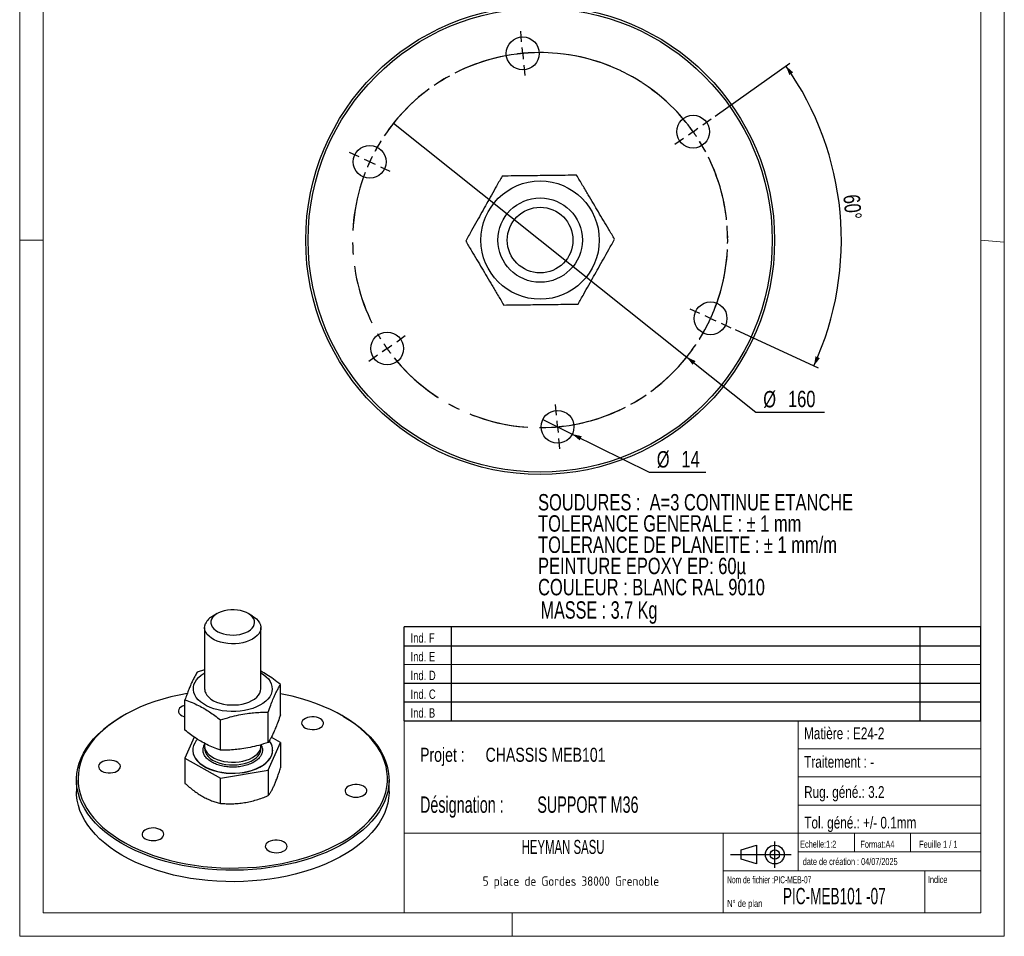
# Model space of a CAD drawing. Header units: millimetres. Extents: x 0 to 210, y 0 to 297.
# Tile 1 of 2: x 0 to 210, y 0 to 196. Entities that reach past the tile are written whole.
import ezdxf

# ---------------------------------------------------------------- set-up
doc = ezdxf.new("R2010")
doc.units = ezdxf.units.MM
doc.linetypes.add('CENTERX2', pattern=[20.32, 12.7, -2.54, 2.54, -2.54])
for name, color, linetype in [('COTES', 1, 'Continuous'), ('NOTES', 6, 'Continuous'), ('TRAIT-MIXTES', 3, 'CENTERX2')]:
    doc.layers.add(name, color=color, linetype=linetype)
doc.layers.add('TRAIT-FORT', color=4, linetype='Continuous', lineweight=25)
doc.styles.add('SLDTEXTSTYLE0', font='TXT', dxfattribs={"width": 0.75})
doc.styles.add('SLDTEXTSTYLE1', font='TXT', dxfattribs={"width": 0.696429})
doc.styles.add('SLDTEXTSTYLE2', font='TXT', dxfattribs={"width": 0.692308})
doc.styles.add('SLDTEXTSTYLE3', font='TXT', dxfattribs={"width": 0.7})
doc.styles.add('SLDTEXTSTYLE4', font='TXT', dxfattribs={"width": 0.568363})
doc.styles.add('SLDTEXTSTYLE5', font='TXT', dxfattribs={"width": 0.620127})
doc.styles.add('SLDTEXTSTYLE6', font='TXT', dxfattribs={"width": 0.653329})
doc.styles.add('SLDTEXTSTYLE7', font='ISOCP3', dxfattribs={"width": 0.96})
doc.styles.add('SLDTEXTSTYLE8', font='TXT', dxfattribs={"width": 0.605})
doc.dimstyles.new('SLDDIMSTYLE4', dxfattribs={"dimtxt": 3.5, "dimasz": 2, "dimexe": 0, "dimexo": 0.0625, "dimgap": 0.875, "dimtad": 1, "dimdec": 4, "dimlfac": 2, "dimzin": 12, "dimdsep": 46, "dimtxsty": 'SLDTEXTSTYLE0', "dimsah": 1, "dimcen": 0.09, "dimazin": 3, "dimtfac": 1, "dimtofl": 0, "dimtmove": 0, "dimatfit": 3, "dimfxl": 0, "dimfrac": 2, "dimtolj": 1, "dimtzin": 12, "dimarcsym": 0})
doc.dimstyles.new('SLDDIMSTYLE5', dxfattribs={"dimtxt": 3.5, "dimasz": 2, "dimexe": 0, "dimexo": 0.0625, "dimgap": 0.875, "dimtad": 0, "dimtih": 1, "dimtoh": 1, "dimlfac": 2, "dimrnd": 1e-09, "dimzin": 12, "dimdsep": 46, "dimtxsty": 'SLDTEXTSTYLE0', "dimblk1": 'NONE', "dimsah": 1, "dimcen": 0, "dimadec": 0, "dimazin": 3, "dimtfac": 1, "dimtmove": 0, "dimatfit": 3, "dimldrblk": 'NONE', "dimfxl": 0, "dimfrac": 2, "dimtolj": 1, "dimtzin": 12, "dimarcsym": 0})
doc.dimstyles.new('SLDDIMSTYLE6', dxfattribs={"dimtxt": 3.5, "dimasz": 2, "dimexe": 0, "dimexo": 0.0625, "dimgap": 0.875, "dimtad": 0, "dimtih": 1, "dimtoh": 1, "dimlfac": 2, "dimrnd": 1e-09, "dimzin": 12, "dimdsep": 46, "dimtxsty": 'SLDTEXTSTYLE0', "dimblk1": 'NONE', "dimsah": 1, "dimcen": 0, "dimadec": 0, "dimazin": 3, "dimtfac": 1, "dimtmove": 0, "dimatfit": 3, "dimldrblk": 'NONE', "dimfxl": 0, "dimfrac": 2, "dimtolj": 1, "dimtzin": 12, "dimarcsym": 0})

# ---------------------------------------------------------------- blocks, each defined once
blk = doc.blocks.new('TAB MODIFS')
for p, q in [((123, 20), (0, 20)), ((0, 0), (0, 20)), ((10, 20), (10, 0)), ((110, 20), (110, 0)), ((123, 0), (123, 20)), ((0, 16), (123, 16)), ((0, 8), (123, 8)), ((0, 4), (123, 4)), ((0, 0), (123, 0))]:
    blk.add_line(p, q)
at = {"color": 7, "linetype": 'Continuous', "lineweight": 18}
blk.add_line((0, 12), (123, 12), dxfattribs=at)
at = {"color": 7}
for tag in ['AUTOATTR0', 'AUTOATTR1', 'AUTOATTR2', 'AUTOATTR3', 'AUTOATTR4', 'AUTOATTR5', 'AUTOATTR6', 'AUTOATTR7', 'AUTOATTR8', 'AUTOATTR9']:
    blk.add_attdef(tag, (0, 0), '', height=1, dxfattribs=at)
at = {"layer": 'NOTES', "color": 211, "char_height": 2, "attachment_point": 1, "style": 'SLDTEXTSTYLE0'}
for s, insert in [('Ind. F', (1.36, 18.66)), ('Ind. E', (1.36, 14.66)), ('Ind. D', (1.36, 10.66)), ('Ind. C', (1.36, 6.66)), ('Ind. B', (1.36, 2.66))]:
    blk.add_mtext(s, dxfattribs=dict(at, insert=insert))
blk = doc.blocks.new('Bloc2')
for p, q in [((2.32, 3.8), (5.55, 4.8)), ((5.55, 4.8), (5.55, 0.8)), ((9.48, 0), (9.48, 5.6)), ((0, 2.8), (12.98, 2.8)), ((2.32, 1.8), (2.32, 3.8)), ((5.55, 0.8), (2.32, 1.8))]:
    blk.add_line(p, q)
for radius in [2, 1]:
    blk.add_circle((9.48, 2.8), radius)
blk = doc.blocks.new('SW_NOTE_0')
at = {"layer": 'NOTES', "color": 0, "char_height": 3.5, "attachment_point": 1, "style": 'SLDTEXTSTYLE0'}
for s, insert in [('SOUDURES :  A=3 CONTINUE ETANCHE', (0, 4.51)), ('TOLERANCE GENERALE : ± 1 mm', (0, -0.01)), ('TOLERANCE DE PLANEITE : ± 1 mm/m', (0, -4.54)), ('PEINTURE EPOXY EP: 60µ', (0, -9.07)), ('COULEUR : BLANC RAL 9010', (0, -13.59))]:
    blk.add_mtext(s, dxfattribs=dict(at, insert=insert))
blk = doc.blocks.new('SW_NOTE_1')
at = {"layer": 'NOTES', "color": 0, "char_height": 3.5, "attachment_point": 1, "style": 'SLDTEXTSTYLE6'}
for s, insert in [('Désignation :', (0, 4.51)), ('SUPPORT M36', (25.02, 4.51))]:
    blk.add_mtext(s, dxfattribs=dict(at, insert=insert))
blk = doc.blocks.new('SW_NOTE_2')
at = {"layer": 'NOTES', "color": 0, "char_height": 3, "attachment_point": 1, "style": 'SLDTEXTSTYLE0'}
for s, insert in [('Projet :', (0, 3.87)), ('CHASSIS MEB101', (13.98, 3.87))]:
    blk.add_mtext(s, dxfattribs=dict(at, insert=insert))
blk = doc.blocks.new('SW_NOTE_3')
at = {"layer": 'NOTES', "color": 0, "insert": (20.94, 2.58), "char_height": 2, "attachment_point": 2, "style": 'SLDTEXTSTYLE7'}
blk.add_mtext('5 place de Gordes 38000 Grenoble', dxfattribs=at)
blk = doc.blocks.new('_D_2')
at = {"layer": 'COTES', "color": 1}
for p, q in [((148.31, 174.97), (164.22, 186.25)), ((152.56, 129.42), (170.28, 121.28))]:
    blk.add_line(p, q, dxfattribs=at)
blk.add_arc((110.98, 148.52), 64.25, 335.3258, 35.3258, dxfattribs=at)
for points in [[(163.41, 185.67), (164.12, 183.74), (164.95, 184.3)], [(169.37, 121.69), (170.63, 123.32), (169.72, 123.73)]]:
    blk.add_solid(points, dxfattribs=at)
at = {"layer": 'COTES', "color": 1, "insert": (179.12, 158.4), "char_height": 3.5, "attachment_point": 1, "rotation": 275.3258, "style": 'SLDTEXTSTYLE0'}
blk.add_mtext('60°', dxfattribs=at)
blk = doc.blocks.new('_D_3')
at = {"layer": 'COTES', "color": 1}
for p, q in [((79.72, 173.47), (142.25, 123.57)), ((142.25, 123.57), (156.98, 111.81)), ((156.98, 111.81), (171.6, 111.81))]:
    blk.add_line(p, q, dxfattribs=at)
blk.add_solid([(142.25, 123.57), (143.5, 121.93), (144.13, 122.71)], dxfattribs=at)
at = {"layer": 'COTES', "color": 1, "char_height": 3.5, "attachment_point": 1, "style": 'SLDTEXTSTYLE0'}
for s, insert in [('%%c', (158.57, 116.33)), ('160', (163.85, 116.38))]:
    blk.add_mtext(s, dxfattribs=dict(at, insert=insert))
blk = doc.blocks.new('_None')
blk = doc.blocks.new('_D_4')
at = {"layer": 'COTES', "color": 1}
for p, q in [((111.56, 110.24), (117.83, 107.13)), ((117.83, 107.13), (134.27, 98.99)), ((134.27, 98.99), (146.31, 98.99))]:
    blk.add_line(p, q, dxfattribs=at)
blk.add_solid([(117.83, 107.13), (119.4, 105.8), (119.85, 106.69)], dxfattribs=at)
at = {"layer": 'COTES', "color": 1, "char_height": 3.5, "attachment_point": 1, "style": 'SLDTEXTSTYLE0'}
for s, insert in [('%%c', (135.86, 103.5)), ('14', (141.13, 103.55))]:
    blk.add_mtext(s, dxfattribs=dict(at, insert=insert))
blk = doc.blocks.new('SW_CENTERMARKSYMBOL_0')
at = {"layer": 'TRAIT-MIXTES', "color": 0}
for p, q in [((71.02, 7.88), (72.86, 9.18)), ((68.98, 6.43), (67.96, 5.71)), ((68.98, 6.43), (70, 7.15)), ((66.94, 4.99), (65.11, 3.68)), ((-2.27, 1.04), (-4.32, 1.98)), ((0, 0), (-1.14, 0.52)), ((0, 0), (1.14, -0.52)), ((2.27, -1.04), (4.32, -1.98)), ((70.42, -32.35), (68.38, -31.41)), ((72.7, -33.4), (71.56, -32.87)), ((72.7, -33.4), (73.83, -33.92)), ((74.97, -34.44), (77.01, -35.38)), ((5.75, -38.38), (7.59, -37.08)), ((3.71, -39.83), (2.69, -40.55)), ((3.71, -39.83), (4.73, -39.1)), ((1.67, -41.27), (-0.16, -42.57))]:
    blk.add_line(p, q, dxfattribs=at)
for start, end in [(38.9068, 151.7448), (35.3258, 37.1163), (33.5353, 35.3258), (338.9068, 31.7448), (153.5353, 155.3258), (155.3258, 157.1163), (158.9068, 211.7448), (333.5353, 335.3258), (335.3258, 337.1163), (218.9068, 331.7448), (213.5353, 215.3258), (215.3258, 217.1163)]:
    blk.add_arc((36.35, -16.7), 40, start, end, dxfattribs=at)
blk = doc.blocks.new('SW_CENTERMARKSYMBOL_1')
at = {"layer": 'TRAIT-MIXTES', "color": 0}
for p, q in [((-0.23, 2.49), (-0.44, 4.73)), ((0, 0), (-0.12, 1.24)), ((0, 0), (0.12, -1.24)), ((0.23, -2.49), (0.44, -4.73)), ((-34.91, -22.09), (-36.95, -21.15)), ((-32.64, -23.13), (-33.77, -22.61)), ((-32.64, -23.13), (-31.5, -23.65)), ((-30.36, -24.17), (-28.32, -25.11)), ((-26.88, -61.51), (-25.05, -60.21)), ((-28.92, -62.96), (-29.94, -63.68)), ((-28.92, -62.96), (-27.9, -62.23)), ((-30.96, -64.4), (-32.8, -65.7)), ((7.19, -77.17), (6.98, -74.93)), ((7.43, -79.65), (7.31, -78.41)), ((7.43, -79.65), (7.54, -80.9)), ((7.66, -82.14), (7.87, -84.38))]:
    blk.add_line(p, q, dxfattribs=at)
for start, end in [(93.5353, 95.3258), (278.9068, 91.7448), (98.9068, 151.7448), (95.3258, 97.1163), (153.5353, 155.3258), (155.3258, 157.1163), (158.9068, 211.7448), (213.5353, 215.3258), (215.3258, 217.1163), (218.9068, 271.7448), (273.5353, 275.3258), (275.3258, 277.1163)]:
    blk.add_arc((3.71, -39.83), 40, start, end, dxfattribs=at)

msp = doc.modelspace()

# ---------------------------------------------------------------- linework, layer by layer
at = {"color": 7, "linetype": 'Continuous', "lineweight": 18}
for p, q in [((-0.017078, 297.000013), (-0.017078, 0.000013)), ((209.982922, 297.000013), (209.982922, 0.000013)), ((5.000009, 291.626821), (5.000009, 148.509076)), ((205.000022, 291.626821), (204.999893, 5.000066)), ((-0.017078, 148.509076), (5.000009, 148.509076)), ((5.000009, 148.509076), (5.000009, 5.000066)), ((204.999957, 148.518434), (209.982922, 148.105395)), ((5.000009, 67.692249), (5.000009, 5.000066)), ((81.999893, 46.000066), (81.999893, 5.000066)), ((204.999893, 46.000066), (81.999893, 46.000066)), ((165.999893, 46.000066), (165.999893, 14.000066)), ((204.999893, 46.000066), (204.999893, 5.000066)), ((165.999893, 40.000066), (204.999893, 40.000066)), ((165.999893, 34.000066), (204.999893, 34.000066)), ((165.999893, 28.000066), (204.999893, 28.000066)), ((81.999893, 22.000066), (204.999893, 22.000066)), ((149.999893, 22.000066), (149.999893, 5.000066)), ((177.999893, 22.000066), (177.999893, 18.000066)), ((189.999893, 22.000066), (189.999893, 18.000066)), ((165.999893, 18.000066), (204.999893, 18.000066)), ((149.999893, 14.000066), (204.999893, 14.000066)), ((192.999893, 14.000066), (192.999893, 5.000066)), ((5.000009, 5.000066), (204.999893, 5.000066)), ((81.999893, 5.000066), (204.999893, 5.000066)), ((104.982922, 0.000013), (104.982922, 5.000066)), ((-0.017078, 0.000013), (209.982922, 0.000013))]:
    msp.add_line(p, q, dxfattribs=at)
at = {"layer": 'TRAIT-FORT', "color": 4, "linetype": 'Continuous', "lineweight": 25}
for p, q in [((42.125707, 68.858784), (41.182745, 68.314247)), ((49.669405, 68.314247), (48.726443, 68.858784)), ((39.426075, 65.86542), (39.426075, 52.800767)), ((51.426075, 52.800767), (51.426075, 65.86542)), ((39.426075, 56.841556), (37.851493, 56.35133)), ((55.616254, 47.277922), (55.616254, 53.736017)), ((35.235896, 43.972289), (35.235896, 50.430385)), ((22.08776, 47.080603), (21.852019, 46.944468)), ((53.000658, 41.356976), (53.000658, 47.815072)), ((69.000131, 46.944468), (68.764391, 47.080603)), ((42.810479, 39.70416), (42.810479, 46.162255)), ((37.215364, 42.509808), (35.235891, 38.028861)), ((55.616259, 41.334495), (53.629143, 42.454196)), ((39.289155, 40.639586), (39.426075, 40.862195)), ((39.426075, 41.163253), (39.426075, 40.597565)), ((51.426075, 40.597565), (51.426075, 40.876528)), ((53.000661, 35.413547), (55.616259, 41.334495)), ((55.616259, 41.334495), (55.616259, 35.933405)), ((35.235891, 38.028861), (42.810478, 33.76073)), ((35.235891, 38.028861), (35.235891, 32.627771)), ((36.907742, 39.736114), (36.907742, 39.681678)), ((53.944409, 39.681678), (53.944409, 39.736114)), ((42.810478, 33.76073), (53.000661, 35.413547)), ((42.810478, 28.359639), (42.810478, 33.76073)), ((53.000661, 35.413547), (53.000661, 30.012456)), ((12.092742, 33.339878), (12.092742, 30.890255)), ((78.759409, 30.890255), (78.759409, 33.339878))]:
    msp.add_line(p, q, dxfattribs=at)
at = {"layer": 'TRAIT-FORT', "color": 4, "linetype": 'Continuous', "lineweight": 25, "flags": 128}
for points in [[(40.904134, 67.619858), (40.781097, 67.213571), (40.766935, 66.801203), (40.861978, 66.39242), (41.064001, 65.996803), (41.368267, 65.623626), (41.767644, 65.281634), (42.252772, 64.978845), (42.812279, 64.722355), (43.433052, 64.518176), (44.100539, 64.371094), (44.799096, 64.284557), (45.512349, 64.260592), (46.223579, 64.299762), (46.916117, 64.401149), (47.573729, 64.562375), (48.181002, 64.779662), (48.723702, 65.047917), (49.189109, 65.360853), (49.566313, 65.711134), (49.846473, 66.090549), (50.023024, 66.490207), (50.091825, 66.900739), (50.051265, 67.312523), (49.902295, 67.715906), (49.648406, 68.101435), (49.295549, 68.460071), (48.851995, 68.78341), (48.32814, 69.063873), (47.736264, 69.294885), (47.090238, 69.471032), (46.405206, 69.588186), (45.697224, 69.643599), (44.982886, 69.635974), (44.278937, 69.565489), (43.601875, 69.433797), (42.967571, 69.243983), (42.390892, 69.000497), (41.885356, 68.709047), (41.462811, 68.376463), (41.133161, 68.010541), (40.904134, 67.619858)], [(49.669405, 68.314247), (49.990139, 68.113829), (50.477969, 67.734119), (50.871691, 67.319598), (51.163971, 66.877988), (51.349366, 66.417516), (51.424421, 65.94676), (51.387738, 65.474488), (51.24, 65.009499), (50.98396, 64.560454), (50.624387, 64.135718), (50.16798, 63.743203), (49.623239, 63.390221), (49.000314, 63.083348), (48.310807, 62.828299), (47.567563, 62.629825), (46.784427, 62.491625), (45.975988, 62.416272), (45.157305, 62.405171), (44.343629, 62.458527), (43.550116, 62.575347), (42.791549, 62.753455), (42.082058, 62.989534), (41.43486, 63.279184), (40.862011, 63.617011), (40.374182, 63.996722), (39.98046, 64.411243), (39.688179, 64.852852), (39.502785, 65.313324), (39.42773, 65.784081), (39.464413, 66.256352), (39.612151, 66.721341), (39.612151, 66.721341)], [(37.329891, 51.487591), (37.123364, 52.028927), (37.025076, 52.580324), (37.036307, 53.134596), (37.156912, 53.684516), (37.385318, 54.222915), (37.718547, 54.742774), (38.152256, 55.237315), (38.68079, 55.700093), (39.297259, 56.125074), (39.426075, 56.202487)], [(51.426075, 56.202487), (51.998175, 55.829747), (52.55344, 55.37752), (53.015788, 54.891702), (53.379193, 54.378625), (53.638917, 53.844979), (53.791574, 53.297719), (53.835174, 52.743982), (53.769148, 52.190984), (53.594358, 51.645936), (53.313081, 51.115943), (52.928986, 50.607914), (52.447078, 50.128472), (51.873641, 49.683868), (51.21615, 49.279897), (50.483177, 48.921826), (49.684276, 48.614323), (48.829864, 48.361397), (47.931078, 48.166345), (46.999635, 48.03171), (46.047678, 47.959246), (45.087618, 47.949899), (44.131971, 48.003791), (43.193194, 48.120219), (42.283526, 48.297664), (41.414825, 48.533815), (40.598418, 48.825592), (39.844947, 49.169191), (39.164234, 49.560133), (38.565154, 49.993322), (38.055516, 50.463111), (37.641965, 50.963374), (37.329891, 51.487591), (37.329891, 51.487591)], [(39.649739, 51.863863), (39.924531, 51.418527), (40.301806, 50.998939), (40.774536, 50.612917), (41.333916, 50.267649), (41.969525, 49.969569), (42.669523, 49.724229), (43.42087, 49.536199), (44.209571, 49.408981), (45.020933, 49.344946), (45.839841, 49.345287), (46.651042, 49.409996), (47.439425, 49.53787), (48.190302, 49.726524), (48.889687, 49.972447), (49.524552, 50.271055), (50.083069, 50.616787), (50.554836, 51.003203), (50.931063, 51.423104), (51.204744, 51.868668), (51.370778, 52.331595), (51.426075, 52.800767)], [(35.703688, 51.817), (33.963258, 51.476327), (32.199484, 51.065417), (30.479648, 50.596529), (28.809462, 50.07122), (27.194475, 49.491235), (25.640051, 48.858502), (24.151355, 48.175121), (22.733331, 47.443363), (21.39069, 46.665659), (20.127892, 45.844592), (18.949133, 44.98289), (17.858327, 44.083415), (16.859098, 43.149155), (15.954766, 42.183215), (15.148335, 41.188801), (14.442483, 40.169219), (13.839556, 39.127854), (13.341556, 38.068166), (12.950137, 36.993676), (12.6666, 35.907952), (12.491887, 34.814601), (12.426578, 33.717256), (12.47089, 32.619561), (12.624676, 31.525163), (12.887425, 30.437698), (13.258264, 29.360777), (13.735961, 28.297979), (14.31893, 27.252834), (15.005233, 26.228814), (15.792591, 25.229319), (16.678389, 24.257672), (17.659684, 23.317099), (18.733215, 22.410724), (19.895418, 21.541559), (21.142431, 20.712492), (22.470112, 19.926275), (23.874051, 19.185521), (25.349583, 18.492691), (26.891807, 17.850085), (28.4956, 17.25984), (30.155634, 16.723915), (31.866395, 16.24409), (33.622201, 15.82196), (35.417217, 15.458927), (37.245482, 15.156197), (39.100922, 14.914776), (40.977373, 14.735465), (42.868603, 14.61886), (44.768328, 14.565348), (46.670239, 14.575108), (48.568016, 14.648107), (50.455356, 14.784102), (52.325989, 14.982641), (54.173702, 15.243066), (55.992355, 15.56451), (57.775909, 15.945907), (59.518438, 16.385989), (61.214153, 16.883294), (62.857422, 17.436171), (64.442786, 18.042782), (65.964978, 18.701112), (67.418942, 19.408976), (68.799848, 20.16402), (70.103108, 20.963738), (71.324394, 21.805472), (72.459648, 22.686426), (73.5051, 23.603674), (74.457276, 24.554169), (75.313013, 25.534754), (76.069469, 26.54217), (76.72413, 27.573072), (77.274822, 28.624035), (77.719716, 29.691567), (78.057334, 30.772123), (78.286554, 31.862113), (78.406615, 32.957916), (78.417118, 34.055892), (78.318028, 35.152394), (78.109674, 36.243779), (77.792749, 37.326421), (77.368304, 38.396725), (76.837751, 39.451135), (76.202852, 40.486147), (75.465715, 41.498325), (74.628789, 42.484306), (73.694855, 43.440813), (72.667015, 44.364671), (71.548683, 45.252809), (70.343575, 46.102278), (69.055693, 46.910256), (67.689316, 47.674058), (66.248982, 48.391148), (64.739477, 49.059144), (63.165815, 49.675825), (61.533223, 50.239145), (59.847125, 50.747231), (58.113122, 51.198395), (56.336973, 51.59114), (55.616254, 51.731539)], [(35.235896, 49.283896), (35.120872, 49.252968), (34.696472, 49.095441), (34.340654, 48.888929), (34.070056, 48.643088), (33.89733, 48.369413), (33.830554, 48.080702), (33.872849, 47.790453), (34.022238, 47.51224), (34.271736, 47.25907), (34.609676, 47.042781), (35.020257, 46.873488), (35.235896, 46.811766)], [(69.000131, 46.944468), (69.049201, 46.916073), (70.353243, 46.115392), (71.575978, 45.27304), (72.713418, 44.391765), (73.761852, 43.47444), (74.717861, 42.524059), (75.578326, 41.543721), (76.340441, 40.536624), (77.001719, 39.506052), (77.560004, 38.455367), (78.013475, 37.387997), (78.360653, 36.307423), (78.600405, 35.217169), (78.731949, 34.120792), (78.754856, 33.021868), (78.669052, 31.923981), (78.474816, 30.830713), (78.172782, 29.745628), (77.763935, 28.672268), (77.249609, 27.614132), (76.631481, 26.574672), (75.911567, 25.55728), (75.092216, 24.565272), (74.1761, 23.601885), (73.166208, 22.670262), (72.065833, 21.77344), (70.878565, 20.914346), (69.608276, 20.095782), (68.259109, 19.320417), (66.835467, 18.59078), (65.341991, 17.909252), (63.783553, 17.278056), (62.165237, 16.69925), (60.492322, 16.174722), (58.770263, 15.706183), (57.004679, 15.295162), (55.201328, 14.942999), (53.366091, 14.650842), (51.504957, 14.419646), (49.623994, 14.250163), (47.729338, 14.142947), (45.827169, 14.098347), (43.923693, 14.116509), (42.025116, 14.197374), (40.137633, 14.340678), (38.2674, 14.545953), (36.420517, 14.81253), (34.603008, 15.13954), (32.820802, 15.525915), (31.079711, 15.970395), (29.385416, 16.471531), (27.743441, 17.027689), (26.159144, 17.637053), (24.637691, 18.297636), (23.184046, 19.007285), (21.80295, 19.763683), (20.498907, 20.564364), (19.276172, 21.406716), (18.138732, 22.287991), (17.090298, 23.205316), (16.134289, 24.155697), (15.273824, 25.136035), (14.51171, 26.143132), (13.850431, 27.173704), (13.292146, 28.224388), (12.838675, 29.291758), (12.491498, 30.372333), (12.251746, 31.462586), (12.120201, 32.558963), (12.097294, 33.657888), (12.183098, 34.755775), (12.377334, 35.849043), (12.679368, 36.934128), (13.088215, 38.007488), (13.602542, 39.065624), (14.22067, 40.105083), (14.940583, 41.122476), (15.759934, 42.114484), (16.67605, 43.077871), (17.685943, 44.009494), (18.786318, 44.906315), (19.973586, 45.765409), (21.243875, 46.583974), (21.852019, 46.944468)], [(60.96099, 44.424112), (61.381891, 44.263486), (61.852765, 44.158849), (62.351595, 44.115094), (62.855056, 44.134266), (63.339607, 44.21547), (63.782591, 44.354907), (64.163294, 44.546059), (64.463916, 44.779988), (64.670399, 45.045754), (64.773089, 45.330931), (64.767183, 45.622185), (64.652958, 45.905896), (64.435756, 46.168799), (64.125731, 46.398601), (63.737382, 46.584557), (63.288865, 46.71797), (62.801154, 46.792604), (62.297053, 46.804968), (61.800134, 46.754484), (61.333632, 46.643513), (60.91936, 46.477243), (60.576689, 46.26345), (60.321641, 46.012129), (60.166143, 45.735033), (60.117466, 45.445118), (60.177885, 45.15594), (60.344576, 44.881021), (60.609744, 44.633216), (60.96099, 44.424112)], [(37.906468, 42.046528), (37.651752, 41.746029), (37.305549, 41.221332), (37.065209, 40.677273), (36.933866, 40.120944), (36.913231, 39.559599), (37.003575, 39.000555), (37.203719, 38.4511), (37.511054, 37.918397), (37.921573, 37.40939), (38.429925, 36.930717), (39.029483, 36.488615), (39.712429, 36.08885), (40.469862, 35.736633), (41.291907, 35.436555), (42.167847, 35.192528), (43.086263, 35.007734), (44.035182, 34.884581), (45.002233, 34.824676), (45.97481, 34.828799), (46.940233, 34.896896), (47.885917, 35.02808), (48.799533, 35.22064), (49.669171, 35.472066), (50.483494, 35.779081), (51.231885, 36.137682), (51.904589, 36.543193), (52.492836, 36.99033), (52.988956, 37.473261), (53.386483, 37.985693), (53.680233, 38.520944), (53.680233, 38.520944)], [(39.426075, 40.597565), (39.42773, 40.516225), (39.502785, 40.045469), (39.688179, 39.584997), (39.98046, 39.143387), (40.374182, 38.728866), (40.862011, 38.349156), (41.43486, 38.011329), (42.082058, 37.721678), (42.791549, 37.4856), (43.550116, 37.307492), (44.343629, 37.190672), (45.157305, 37.137315), (45.975988, 37.148417), (46.784427, 37.22377), (47.567563, 37.36197), (48.310807, 37.560443), (49.000314, 37.815492), (49.623239, 38.122366), (50.16798, 38.475348), (50.624387, 38.867863), (50.98396, 39.292599), (51.24, 39.741644)], [(39.447822, 40.30293), (39.432098, 40.163452), (39.451329, 39.690837), (39.581858, 39.224135), (39.821253, 38.77204), (40.165056, 38.342974), (40.606862, 37.944931), (41.13844, 37.585323), (41.749889, 37.270851), (42.429819, 37.007373), (43.165563, 36.799796), (43.943416, 36.651987), (44.748888, 36.5667), (45.566975, 36.545523), (46.382437, 36.588852), (47.180084, 36.695878), (47.945057, 36.864608), (48.663107, 37.091899), (49.320856, 37.373516), (49.906053, 37.704215), (50.407797, 38.077835), (50.816741, 38.487415), (51.125266, 38.925326), (51.327627, 39.383411), (51.420052, 39.853137), (51.404329, 40.30293)], [(51.24, 39.741644), (51.387738, 40.206633), (51.426075, 40.597565)], [(36.907742, 39.681678), (36.913231, 39.505163), (37.003575, 38.946119), (37.203719, 38.396664), (37.511054, 37.863961), (37.921573, 37.354954), (38.429925, 36.87628), (39.029483, 36.434179), (39.712429, 36.034414), (40.469862, 35.682197), (41.291907, 35.382119), (42.167847, 35.138092), (43.086263, 34.953298), (44.035182, 34.830145), (45.002233, 34.77024), (45.97481, 34.774363), (46.940233, 34.84246), (47.885917, 34.973644), (48.799533, 35.166204), (49.669171, 35.41763), (50.483494, 35.724645), (51.231885, 36.083245), (51.904589, 36.488757), (52.492836, 36.935894), (52.988956, 37.418825), (53.386483, 37.931257), (53.680233, 38.466508)], [(21.43878, 35.972647), (21.469295, 36.263388), (21.39083, 36.551118), (21.207055, 36.822383), (20.926563, 37.0645), (20.562469, 37.266148), (20.131797, 37.417897), (19.654687, 37.512652), (19.153445, 37.545982), (18.651511, 37.51633), (18.172354, 37.42508), (17.738379, 37.276501), (17.369878, 37.077539), (17.084082, 36.837498), (16.894354, 36.567602), (16.809566, 36.28047), (16.833682, 35.989529), (16.965575, 35.708383), (17.199077, 35.450178), (17.523271, 35.226988), (17.922997, 35.049247), (18.379565, 34.925269), (18.871625, 34.860848), (19.37617, 34.858999), (19.869608, 34.919806), (20.328867, 35.040428), (20.732471, 35.215223), (21.061548, 35.436019), (21.300712, 35.692491), (21.43878, 35.972647)], [(69.413371, 31.251469), (69.382856, 30.960729), (69.46132, 30.672999), (69.645095, 30.401733), (69.925588, 30.159616), (70.289682, 29.957969), (70.720353, 29.806219), (71.197464, 29.711464), (71.698705, 29.678134), (72.200639, 29.707787), (72.679796, 29.799036), (73.113771, 29.947615), (73.482272, 30.146577), (73.768069, 30.386618), (73.957796, 30.656515), (74.042585, 30.943646), (74.018468, 31.234587), (73.886576, 31.515733), (73.653073, 31.773938), (73.328879, 31.997129), (72.929153, 32.174869), (72.472586, 32.298848), (71.980525, 32.363268), (71.47598, 32.365118), (70.982542, 32.30431), (70.523284, 32.183689), (70.11968, 32.008893), (69.790602, 31.788098), (69.551438, 31.531625), (69.413371, 31.251469)], [(57.004679, 12.845539), (55.201328, 12.493376), (53.366091, 12.20122), (51.504957, 11.970023), (49.623994, 11.800541), (47.729338, 11.693325), (45.827169, 11.648725), (43.923693, 11.666887), (42.025116, 11.747752), (40.137633, 11.891056), (38.2674, 12.096331), (36.420517, 12.362908), (34.603008, 12.689917), (32.820802, 13.076292), (31.079711, 13.520773), (29.385416, 14.021909), (27.743441, 14.578066), (26.159144, 15.18743), (24.637691, 15.848014), (23.184046, 16.557662), (21.80295, 17.31406), (20.498907, 18.114741), (19.276172, 18.957093), (18.138732, 19.838369), (17.090298, 20.755693), (16.134289, 21.706074), (15.273824, 22.686412), (14.51171, 23.69351), (13.850431, 24.724081), (13.292146, 25.774766), (12.838675, 26.842136), (12.491498, 27.92271), (12.251746, 29.012964), (12.120201, 30.109341), (12.092742, 30.890255)], [(78.759409, 30.890255), (78.754856, 30.572246), (78.669052, 29.474359), (78.474816, 28.38109), (78.172782, 27.296006), (77.763935, 26.222645), (77.249609, 25.16451), (76.631481, 24.12505), (75.911567, 23.107657), (75.092216, 22.115649), (74.1761, 21.152263), (73.166208, 20.220639), (72.065833, 19.323818), (70.878565, 18.464724), (69.608276, 17.646159), (68.259109, 16.870794), (66.835467, 16.141158), (65.341991, 15.45963), (63.783553, 14.828433), (62.165237, 14.249627), (60.492322, 13.725099), (58.770263, 13.256561), (57.004679, 12.845539)], [(29.89116, 22.800004), (29.47026, 22.96063), (28.999386, 23.065267), (28.500556, 23.109023), (27.997095, 23.08985), (27.512544, 23.008647), (27.06956, 22.869209), (26.688856, 22.678057), (26.388235, 22.444129), (26.181752, 22.178362), (26.079062, 21.893185), (26.084968, 21.601932), (26.199192, 21.31822), (26.416395, 21.055317), (26.726419, 20.825515), (27.114769, 20.63956), (27.563286, 20.506146), (28.050997, 20.431513), (28.555097, 20.419149), (29.052016, 20.469633), (29.518519, 20.580604), (29.932791, 20.746873), (30.275462, 20.960667), (30.530509, 21.211987), (30.686007, 21.489083), (30.734685, 21.778998), (30.674265, 22.068176), (30.507575, 22.343095), (30.242407, 22.5909), (29.89116, 22.800004)], [(53.878456, 20.439415), (53.427041, 20.309301), (53.034631, 20.126208), (52.719576, 19.898698), (52.496607, 19.637408), (52.37615, 19.354557), (52.363838, 19.06337), (52.460245, 18.777463), (52.660864, 18.510204), (52.956315, 18.274091), (53.332783, 18.080163), (53.772664, 17.937489), (54.255389, 17.852739), (54.758388, 17.829877), (55.25814, 17.869972), (55.731278, 17.971148), (56.155679, 18.128675), (56.511497, 18.335187), (56.782095, 18.581028), (56.954821, 18.854703), (57.021597, 19.143414), (56.979301, 19.433663), (56.829912, 19.711877), (56.580414, 19.965047), (56.242474, 20.181335), (55.831893, 20.350629), (55.36787, 20.465011), (54.872102, 20.519134), (54.36777, 20.510467), (53.878456, 20.439415)]]:
    msp.add_lwpolyline(points, dxfattribs=at)
at = {"layer": 'TRAIT-FORT', "color": 4, "linetype": 'Continuous', "lineweight": 25}
for centre, radius in [((110.984373, 148.516572), 50), ((110.984373, 148.516572), 49.5), ((107.271608, 188.343892), 3.5), ((143.619461, 171.645581), 3.5), ((74.63652, 165.214883), 3.5), ((110.984373, 148.516572), 12.614511), ((110.984373, 148.516572), 9), ((110.984373, 148.516572), 7), ((147.332226, 131.818262), 3.5), ((78.349285, 125.387564), 3.5), ((114.697138, 108.689253), 3.5)]:
    msp.add_circle(centre, radius, dxfattribs=at)
for centre, radius, start, end in [((42.87568, 65.074273), 3.655606, 117.58773579, 153.22040662), ((41.528055, 52.807416), 2.10199, 180.18122522, 206.67220319), ((50.839906, 39.745121), 3.092906, 336.6840375, 39.6046653), ((50.976979, 39.69049), 2.967442, 335.6398919, 359.82986409)]:
    msp.add_arc(centre, radius, start, end, dxfattribs=at)
for points, knots in [([(102.879982, 162.169482), (102.484554, 161.465028), (101.730028, 160.120838), (100.625263, 158.152698), (99.580057, 156.290662), (98.538477, 154.435086), (97.462576, 152.518366), (96.309198, 150.463623), (95.521673, 149.060645), (95.108411, 148.324418)], [0, 0, 0, 0, 0.1541644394, 0.2941655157, 0.4261538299, 0.5553400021, 0.693009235, 0.8389033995, 1, 1, 1, 1]), ([(118.755944, 162.361636), (117.948155, 162.351859), (116.40679, 162.333203), (114.149947, 162.305888), (112.014774, 162.280045), (109.887008, 162.254291), (107.689129, 162.227689), (105.332981, 162.199172), (103.724204, 162.1797), (102.879982, 162.169482)], [0, 0, 0, 0, 0.1541644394, 0.2941655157, 0.4261538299, 0.5553400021, 0.693009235, 0.8389033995, 1, 1, 1, 1]), ([(126.860335, 148.708726), (126.447973, 149.403404), (125.661134, 150.728937), (124.509057, 152.669762), (123.41909, 154.505955), (122.332904, 156.335778), (121.210927, 158.225896), (120.008156, 160.252121), (119.186904, 161.635627), (118.755944, 162.361636)], [0, 0, 0, 0, 0.1541644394, 0.2941655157, 0.4261538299, 0.5553400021, 0.693009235, 0.8389033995, 1, 1, 1, 1]), ([(95.108411, 148.324418), (95.520773, 147.629741), (96.307612, 146.304208), (97.459689, 144.363383), (98.549656, 142.527189), (99.635842, 140.697367), (100.757819, 138.807249), (101.96059, 136.781024), (102.781842, 135.397518), (103.212802, 134.671509)], [0, 0, 0, 0, 0.1541644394, 0.2941655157, 0.4261538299, 0.5553400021, 0.693009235, 0.8389033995, 1, 1, 1, 1]), ([(119.088764, 134.863663), (119.484192, 135.568117), (120.238718, 136.912307), (121.343483, 138.880447), (122.388689, 140.742483), (123.430269, 142.598059), (124.50617, 144.514779), (125.659548, 146.569522), (126.447073, 147.972499), (126.860335, 148.708726)], [0, 0, 0, 0, 0.1541644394, 0.2941655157, 0.4261538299, 0.5553400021, 0.693009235, 0.8389033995, 1, 1, 1, 1]), ([(103.212802, 134.671509), (104.020591, 134.681286), (105.561956, 134.699942), (107.818799, 134.727257), (109.953972, 134.7531), (112.081738, 134.778854), (114.279617, 134.805456), (116.635765, 134.833973), (118.244542, 134.853445), (119.088764, 134.863663)], [0, 0, 0, 0, 0.1541644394, 0.2941655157, 0.4261538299, 0.5553400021, 0.693009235, 0.8389033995, 1, 1, 1, 1]), ([(37.851493, 56.35133), (37.676901, 56.06273), (37.346241, 55.516146), (36.859977, 54.565183), (36.428413, 53.610749), (36.028212, 52.626511), (35.640033, 51.59666), (35.374984, 50.831769), (35.235896, 50.430385)], [0, 0, 0, 0, 0.2020683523, 0.3826998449, 0.5553145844, 0.6929916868, 0.8388941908, 1, 1, 1, 1]), ([(55.616254, 53.736017), (55.110664, 54.126925), (54.15312, 54.867271), (52.751205, 55.814089), (51.85883, 56.315296), (51.426075, 56.558354)], [0, 0, 0, 0, 0.3655541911, 0.6923277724, 1, 1, 1, 1]), ([(53.000658, 47.815072), (53.175249, 48.316918), (53.50591, 49.267373), (53.992174, 50.517929), (54.423737, 51.517361), (54.823939, 52.345002), (55.212118, 53.072597), (55.477167, 53.507695), (55.616254, 53.736017)], [0, 0, 0, 0, 0.2020683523, 0.3826998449, 0.5553145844, 0.6929916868, 0.8388941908, 1, 1, 1, 1]), ([(35.235896, 50.430385), (35.7415, 50.25211), (36.69907, 49.914473), (38.107257, 49.270784), (39.357033, 48.589058), (40.515989, 47.857711), (41.640127, 47.073153), (42.407691, 46.475749), (42.810479, 46.162255)], [0, 0, 0, 0, 0.2020683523, 0.3826998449, 0.5553145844, 0.6929916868, 0.8388941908, 1, 1, 1, 1]), ([(42.810479, 46.162255), (43.490674, 46.379204), (44.778904, 46.790087), (46.673355, 47.247157), (48.354695, 47.542364), (49.913853, 47.716957), (51.426169, 47.811121), (52.458783, 47.813712), (53.000658, 47.815072)], [0, 0, 0, 0, 0.2020683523, 0.3826998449, 0.5553145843, 0.6929916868, 0.8388941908, 1, 1, 1, 1]), ([(55.616254, 47.277922), (55.441663, 46.776075), (55.111003, 45.825621), (54.624738, 44.575065), (54.193175, 43.575633), (53.792973, 42.747991), (53.404795, 42.020397), (53.139745, 41.585299), (53.000658, 41.356976)], [0, 0, 0, 0, 0.2020683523, 0.3826998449, 0.5553145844, 0.6929916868, 0.8388941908, 1, 1, 1, 1]), ([(42.810479, 39.70416), (42.304875, 39.882435), (41.347305, 40.220071), (39.939118, 40.863761), (38.689342, 41.545486), (37.530386, 42.276833), (36.406248, 43.061392), (35.638684, 43.658795), (35.235896, 43.972289)], [0, 0, 0, 0, 0.2020683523, 0.3826998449, 0.5553145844, 0.6929916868, 0.8388941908, 1, 1, 1, 1]), ([(51.562996, 38.832642), (51.447632, 38.619494), (51.209993, 38.18043), (50.576887, 37.570414), (49.730185, 37.018836), (48.681877, 36.569788), (47.691173, 36.305808), (46.861919, 36.168703), (46.03857, 36.083365), (45.024274, 36.065528), (43.852324, 36.173533), (42.73375, 36.402786), (41.673847, 36.760991), (40.719314, 37.251856), (39.941137, 37.856462), (39.484122, 38.428495), (39.246216, 38.907254), (39.099974, 39.382334), (39.057738, 39.969537), (39.213526, 40.420609), (39.289155, 40.639586)], [0, 0, 0, 0, 0.0582483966, 0.1199858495, 0.1842899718, 0.2499587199, 0.3156274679, 0.3478163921, 0.3800141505, 0.4417516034, 0.5, 0.5582483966, 0.6199858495, 0.6842899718, 0.7499587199, 0.8156274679, 0.8478163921, 0.8800141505, 0.9417516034, 1, 1, 1, 1]), ([(53.000658, 41.356976), (52.320463, 41.140027), (51.032232, 40.729145), (49.137781, 40.272074), (47.456442, 39.976867), (45.897284, 39.802275), (44.384967, 39.70811), (43.352354, 39.705519), (42.810479, 39.70416)], [0, 0, 0, 0, 0.2020683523, 0.3826998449, 0.5553145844, 0.6929916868, 0.8388941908, 1, 1, 1, 1]), ([(51.426075, 40.904389), (51.486654, 40.791395), (51.610347, 40.560677), (51.750542, 40.089592), (51.79489, 39.50278), (51.638781, 39.051648), (51.562996, 38.832642)], [0, 0, 0, 0, 0.1687964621, 0.3446556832, 0.6818561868, 1, 1, 1, 1]), ([(54.30846, 32.304401), (54.417572, 32.560102), (54.636507, 33.073175), (54.964746, 33.956074), (55.292354, 34.907337), (55.508148, 35.590928), (55.616259, 35.933405)], [0, 0, 0, 0, 0.2464911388, 0.494593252, 0.7467931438, 1, 1, 1, 1]), ([(35.235891, 32.627771), (35.541601, 32.359947), (36.15404, 31.823407), (37.093974, 31.083688), (38.05179, 30.400005), (38.698697, 30.017193), (39.023184, 29.825175)], [0, 0, 0, 0, 0.2472686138, 0.4953625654, 0.7468740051, 1, 1, 1, 1]), ([(53.000661, 30.012456), (53.053323, 30.082811), (53.2115, 30.294133), (53.479475, 30.696147), (53.807079, 31.260286), (54.084669, 31.807413), (54.25239, 32.179882), (54.30846, 32.304401)], [0, 0, 0, 0, 0.1235975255, 0.3712478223, 0.6210135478, 0.8733013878, 1, 1, 1, 1]), ([(39.023184, 29.825175), (39.339163, 29.655832), (39.973186, 29.316039), (40.92374, 28.920284), (41.872472, 28.595346), (42.497394, 28.438312), (42.810478, 28.359639)], [0, 0, 0, 0, 0.2464911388, 0.494593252, 0.7467931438, 1, 1, 1, 1]), ([(47.90557, 28.517518), (48.117918, 28.554237), (48.756646, 28.664686), (49.824267, 28.916148), (51.101913, 29.298367), (52.160624, 29.676305), (52.790401, 29.928318), (53.000661, 30.012456)], [0, 0, 0, 0, 0.1231618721, 0.3704610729, 0.6206220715, 0.8733392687, 1, 1, 1, 1]), ([(42.810478, 28.359639), (43.221752, 28.330785), (44.045674, 28.272979), (45.310179, 28.267994), (46.598741, 28.333022), (47.469032, 28.455889), (47.90557, 28.517518)], [0, 0, 0, 0, 0.2472686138, 0.4953625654, 0.7468740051, 1, 1, 1, 1])]:
    msp.add_open_spline(points, degree=3, knots=knots, dxfattribs=at)

# ---------------------------------------------------------------- block references
for name, p in [('TAB MODIFS', (81.993451, 45.989929)), ('Bloc2', (151.559804, 14.634363))]:
    msp.add_blockref(name, p)
at = {"layer": 'NOTES', "color": 211}
for name, p in [('SW_NOTE_0', (110.543793, 89.831913)), ('SW_NOTE_2', (85.367131, 36.358659)), ('SW_NOTE_1', (85.367131, 25.335196)), ('SW_NOTE_3', (96.625417, 10.191407))]:
    msp.add_blockref(name, p, dxfattribs=at)
at = {"layer": 'TRAIT-MIXTES', "color": 3}
for name, p in [('SW_CENTERMARKSYMBOL_1', (107.271608, 188.343892)), ('SW_CENTERMARKSYMBOL_0', (74.63652, 165.214883))]:
    msp.add_blockref(name, p, dxfattribs=at)

# ---------------------------------------------------------------- texts
at = {"layer": 'NOTES', "color": 211}
for s, insert, char_height, attachment_point, style in [('MASSE : 3.7 Kg', (111.075181, 71.468065), 3.70416667, 1, 'SLDTEXTSTYLE1'), ('Matière : E24-2', (167.266376, 44.555171), 2.5, 1, 'SLDTEXTSTYLE0'), ('Traitement : -', (167.298165, 38.468101), 2.5, 1, 'SLDTEXTSTYLE0'), ('Rug. géné.: 3.2', (167.284627, 32.033973), 2.5, 1, 'SLDTEXTSTYLE0'), ('Tol. géné.: +/- 0.1mm', (167.323482, 25.499398), 2.5, 1, 'SLDTEXTSTYLE0'), ('HEYMAN SASU', (115.878803, 20.570077), 3, 2, 'SLDTEXTSTYLE8'), ('Echelle:1:2', (166.453347, 20.404816), 1.5, 1, 'SLDTEXTSTYLE0'), ('Format:A4', (179.289171, 20.380224), 1.5, 1, 'SLDTEXTSTYLE0'), ('Feuille 1 / 1', (191.806272, 20.38405), 1.5, 1, 'SLDTEXTSTYLE2'), ('date de création : 04/07/2025', (167.00885, 16.694817), 1.5, 1, 'SLDTEXTSTYLE0'), ('Nom de fichier :PIC-MEB-07', (150.852288, 12.815432), 1.5, 1, 'SLDTEXTSTYLE4'), ('Indice', (193.69258, 12.860228), 1.5, 1, 'SLDTEXTSTYLE0'), ('PIC-MEB101 -07', (162.755947, 10.329535), 3.5, 1, 'SLDTEXTSTYLE5'), ('N° de plan', (150.878015, 7.765092), 1.5, 1, 'SLDTEXTSTYLE3')]:
    msp.add_mtext(s, dxfattribs=dict(at, insert=insert, char_height=char_height, attachment_point=attachment_point, style=style))

# ---------------------------------------------------------------- dimensions: what is measured, and where the dimension line sits
at = {"layer": 'COTES', "color": 1}
dim = msp.add_angular_dim_2l(base=(174.958267, 154.480319), line1=((151.648534, 129.835337), (143.015918, 133.801186)), line2=((147.494878, 174.392151), (139.744044, 168.899011)), dimstyle='SLDDIMSTYLE4', dxfattribs=at)
dim.commit()
dim.dimension.update_dxf_attribs({"geometry": '_D_2', "text_midpoint": (174.958267, 154.480319), "dimtype": 162})
for p1, p2, dimstyle, picture, middle in [((79.718519, 173.465447), (142.250227, 123.567697), 'SLDDIMSTYLE5', '_D_3', (165.086231, 114.618526)), ((111.561397, 110.243965), (117.832879, 107.134541), 'SLDDIMSTYLE6', '_D_4', (141.081763, 101.790345))]:
    dim = msp.add_diameter_dim_2p(p1=p1, p2=p2, dimstyle=dimstyle, dxfattribs=at)
    dim.commit()
    dim.dimension.update_dxf_attribs({"geometry": picture, "text_midpoint": middle, "dimtype": 163})

doc.saveas('drawing.dxf')
